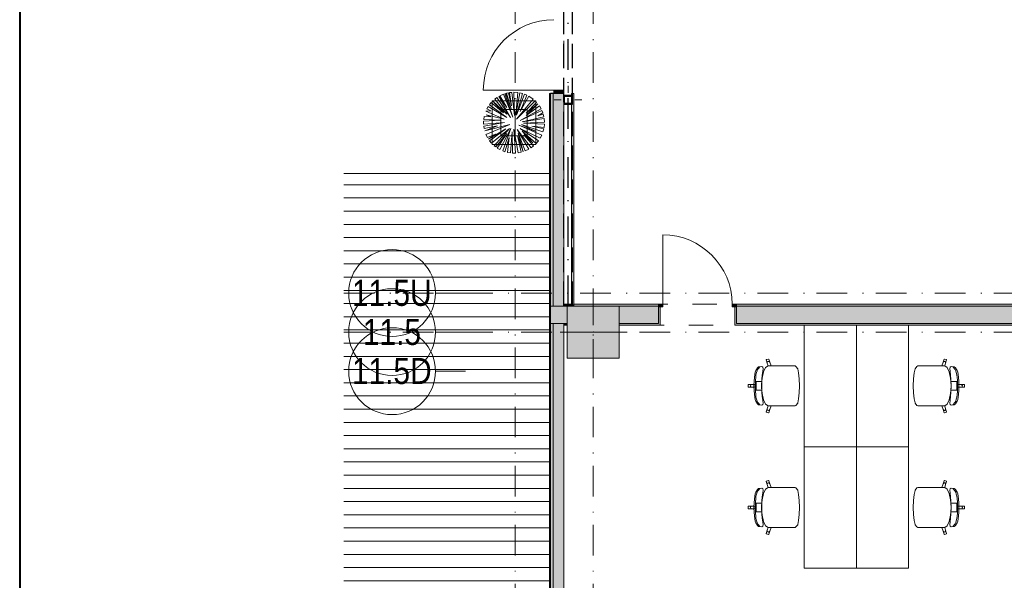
# Model space of a CAD drawing. Header units: millimetres. Extents: x 0 to 1184, y 0 to 836.
# Tile 9 of 241: x 20 to 133, y 421 to 486. Entities that reach past the tile are written whole.
import ezdxf
from ezdxf.xclip import XClip

# ---------------------------------------------------------------- set-up
doc = ezdxf.new("R2010")
doc.units = ezdxf.units.MM
doc.header["$MEASUREMENT"] = 0
doc.header["$XCLIPFRAME"] = 0
for name, pattern in [('Невидимая', [3.912222, 2.822222, -1.09]), ('Штриховая', [5.644444, 2.822222, -2.822222]), ('Штрихпунктирная', [6.702778, 3.527778, -1.763889, 0, -1.411111])]:
    doc.linetypes.add(name, pattern=pattern)
for name, color, linetype in [('1._1-й этаж (9)_1_Элемент Модели - Оси', 7, 'Continuous'), ('Интерьер - Мебель', 7, 'Continuous'), ('Конструктив - ГКЛ', 7, 'Continuous'), ('Конструктив - Колонны', 7, 'Continuous'), ('Конструктив - Стена сущ для Кладочного плана', 7, 'Continuous'), ('Конструктив - Стены Блок 200 нов', 7, 'Continuous'), ('Конструктив - Стены наружние фасад', 7, 'Continuous'), ('УЛИЦА_Стойки стропильные', 7, 'Continuous'), ('Элемент Модели - Зона', 7, 'Continuous'), ('Элемент Модели - Оси', 7, 'Continuous')]:
    doc.layers.add(name, color=color, linetype=linetype)
doc.styles.add('СГЕНЕРИР_СТИЛЬ_1', font='txt')

# ---------------------------------------------------------------- blocks, each defined once
blk = doc.blocks.new('Чертеж_2_1', base_point=(205.47, 89.56))
at = {"layer": '1._1-й этаж (9)_1_Элемент Модели - Оси', "color": 7, "linetype": 'Штрихпунктирная', "lineweight": 15}
for p, q in [((71.32, 454.06), (67.87, 454.06)), ((71.32, 449.56), (67.87, 449.56)), ((71.32, 445.06), (67.87, 445.06))]:
    blk.add_line(p, q, dxfattribs=at)
at = {"layer": '1._1-й этаж (9)_1_Элемент Модели - Оси', "color": 7, "linetype": 'Continuous', "lineweight": 15}
for centre in [(62.87, 454.06), (62.87, 449.56), (62.87, 445.06)]:
    blk.add_circle(centre, 5, dxfattribs=at)
at = {"layer": '1._1-й этаж (9)_1_Элемент Модели - Оси', "color": 7, "linetype": 'Continuous', "lineweight": 15, "char_height": 3, "attachment_point": 4, "style": 'СГЕНЕРИР_СТИЛЬ_1'}
for s, insert in [('\\A1;{\\pql;\\pt0;\\fArial Narrow|b0|i0|c204|p34;11.5U}', (58.25, 454.06)), ('\\A1;{\\pql;\\pt0;\\fArial Narrow|b0|i0|c204|p34;11.5}', (59.51, 449.56)), ('\\A1;{\\pql;\\pt0;\\fArial Narrow|b0|i0|c204|p34;11.5D}', (58.25, 445.06))]:
    blk.add_mtext(s, dxfattribs=dict(at, insert=insert))
blk = doc.blocks.new('Чертеж_4_4', base_point=(-278.48, 89.56))
at = {"layer": 'Конструктив - ГКЛ', "linetype": 'Continuous', "lineweight": 0, "true_color": 0x000000}
for points in [[(83.79, 477.04), (83.54, 477.04), (83.54, 476.81), (83.62, 476.81), (83.62, 475.81), (83.54, 475.81), (83.54, 452.76), (83.79, 452.76)], [(83.54, 452.56), (83.79, 452.56), (83.79, 452.76), (83.54, 452.76)]]:
    blk.add_hatch(color=18, dxfattribs=at).paths.add_polyline_path(points)
at = {"layer": 'Конструктив - Колонны', "linetype": 'Continuous', "lineweight": 0, "true_color": 0x000000}
blk.add_hatch(color=18, dxfattribs=at).paths.add_polyline_path([(83.02, 446.56), (89.02, 446.56), (89.02, 452.56), (83.02, 452.56)])
at = {"layer": 'Конструктив - Стены Блок 200 нов', "linetype": 'Continuous', "lineweight": 0, "true_color": 0x000000}
for points in [[(81.42, 450.56), (81.42, 452.56), (81.12, 452.56), (81.12, 450.56)], [(82.62, 450.56), (82.62, 452.56), (81.42, 452.56), (81.42, 450.56)], [(83.54, 452.76), (82.62, 452.76), (82.62, 452.56), (83.54, 452.56)], [(82.62, 452.56), (82.62, 450.56), (83.02, 450.56), (83.02, 452.56)], [(93.52, 452.76), (83.79, 452.76), (83.79, 452.56), (93.52, 452.56)], [(89.02, 450.56), (93.52, 450.56), (93.52, 452.46), (93.52, 452.56), (89.02, 452.56)], [(93.52, 452.76), (93.52, 452.46), (94.02, 452.46), (94.02, 452.76)], [(93.72, 450.36), (93.72, 452.46), (93.52, 452.46), (93.52, 450.56), (93.52, 450.36)], [(102.52, 452.46), (102.52, 452.76), (102.02, 452.76), (102.02, 452.46)], [(102.52, 450.36), (102.52, 450.56), (102.52, 452.46), (102.32, 452.46), (102.32, 450.36)], [(102.52, 452.56), (140.32, 452.56), (140.32, 452.76), (102.52, 452.76)], [(102.52, 452.56), (102.52, 452.46), (102.52, 450.56), (140.52, 450.56), (140.52, 452.56)], [(82.62, 450.56), (82.62, 450.36), (83.02, 450.36), (83.02, 450.56)], [(89.02, 450.36), (93.52, 450.36), (93.52, 450.56), (89.02, 450.56)], [(168.52, 450.56), (102.52, 450.56), (102.52, 450.36), (168.52, 450.36)]]:
    blk.add_hatch(color=18, dxfattribs=at).paths.add_polyline_path(points)
at = {"layer": 'Конструктив - Стены наружние фасад', "linetype": 'Continuous', "lineweight": 0, "true_color": 0x000000}
for points in [[(81.47, 477.04), (82.62, 477.04), (82.62, 477.44), (81.47, 477.44)], [(80.97, 348.06), (81.12, 348.06), (81.12, 477.04), (80.97, 477.04)], [(81.42, 477.04), (81.12, 477.04), (81.12, 452.56), (81.42, 452.56)], [(81.42, 452.56), (82.62, 452.56), (82.62, 477.04), (81.42, 477.04)], [(81.12, 450.56), (81.12, 348.06), (81.42, 348.06), (81.42, 450.56)], [(81.42, 450.56), (81.42, 348.06), (82.62, 348.06), (82.62, 450.56)]]:
    blk.add_hatch(color=18, dxfattribs=at).paths.add_polyline_path(points)
at = {"layer": 'УЛИЦА_Стойки стропильные', "linetype": 'Continuous', "lineweight": 0, "true_color": 0x000000}
h = blk.add_hatch(color=18, dxfattribs=at)
h.paths.add_polyline_path([(83.62, 475.81), (83.62, 476.81), (82.62, 476.81), (82.62, 475.81)])
h.paths.add_polyline_path([(83.54, 475.89), (82.7, 475.89), (82.7, 476.73), (83.54, 476.73)], flags=0)
at = {"layer": 'Элемент Модели - Зона', "linetype": 'Continuous', "lineweight": 15, "true_color": 0xb1b1b1}
h = blk.add_hatch(dxfattribs=at)
h.set_pattern_fill('Настил_01_0004', color=253, style=0, pattern_type=2)
h.set_pattern_definition([(0, (-278.4786, 89.564), (0, 1.52), [])])
h.paths.add_polyline_path([(57.32, 377.81), (80.97, 377.81), (80.97, 467.81), (57.32, 467.81)])
at = {"layer": 'Интерьер - Мебель', "color": 7, "linetype": 'Continuous', "lineweight": 15}
for p, q in [((74.4, 476.18), (74.4, 471.18)), ((79.4, 476.18), (74.4, 476.18)), ((79.4, 471.18), (79.4, 476.18)), ((75.4, 475.18), (75.4, 472.18)), ((78.4, 475.18), (75.4, 475.18)), ((78.4, 472.18), (78.4, 475.18)), ((75.4, 472.18), (78.4, 472.18)), ((74.4, 471.18), (79.4, 471.18)), ((105.06, 445.55), (104.93, 445.44)), ((105.05, 445.36), (105.12, 445.45)), ((105.42, 445.58), (105.06, 445.55)), ((105.12, 445.45), (105.17, 445.51)), ((105.17, 445.51), (105.19, 445.55)), ((105.54, 445.51), (105.42, 445.58)), ((105.57, 445.34), (105.54, 445.51)), ((105.87, 445.48), (105.64, 444.99)), ((106.15, 445.66), (105.87, 445.48)), ((105.96, 446.39), (105.94, 446.35)), ((105.94, 446.35), (106.05, 446)), ((106.19, 446.46), (105.96, 446.39)), ((106.06, 446.11), (106.05, 446.06)), ((106.05, 446.06), (106.05, 446)), ((106.05, 446), (106.15, 445.66)), ((106.1, 446.16), (106.06, 446.11)), ((106.15, 446.19), (106.1, 446.16)), ((106.21, 446.19), (106.15, 446.19)), ((106.15, 445.66), (106.15, 445.66)), ((106.15, 445.66), (106.5, 445.66)), ((106.23, 446.44), (106.19, 446.46)), ((106.27, 446.18), (106.21, 446.19)), ((106.34, 446.09), (106.23, 446.44)), ((106.31, 446.14), (106.27, 446.18)), ((106.34, 446.09), (106.31, 446.14)), ((106.5, 445.66), (106.34, 446.09)), ((108.59, 445.66), (106.5, 445.66)), ((108.95, 445.66), (108.59, 445.66)), ((109.26, 445.66), (108.95, 445.66)), ((109.34, 445.61), (109.26, 445.66)), ((109.56, 445.34), (109.34, 445.61)), ((123.08, 445.34), (123.29, 445.61)), ((123.29, 445.61), (123.38, 445.66)), ((123.38, 445.66), (123.69, 445.66)), ((123.69, 445.66), (124.05, 445.66)), ((124.05, 445.66), (126.14, 445.66)), ((126.14, 445.66), (126.3, 446.09)), ((126.49, 445.66), (126.14, 445.66)), ((126.3, 446.09), (126.41, 446.44)), ((126.3, 446.09), (126.33, 446.14)), ((126.33, 446.14), (126.37, 446.18)), ((126.37, 446.18), (126.43, 446.19)), ((126.41, 446.44), (126.45, 446.46)), ((126.43, 446.19), (126.49, 446.19)), ((126.45, 446.46), (126.68, 446.39)), ((126.48, 445.66), (126.49, 445.66)), ((126.49, 446.19), (126.54, 446.16)), ((126.58, 446), (126.49, 445.66)), ((126.49, 445.66), (126.76, 445.48)), ((126.54, 446.16), (126.57, 446.11)), ((126.57, 446.11), (126.59, 446.06)), ((126.7, 446.35), (126.58, 446)), ((126.59, 446.06), (126.58, 446)), ((126.68, 446.39), (126.7, 446.35)), ((126.76, 445.48), (127, 444.99)), ((127.07, 445.34), (127.1, 445.51)), ((127.1, 445.51), (127.22, 445.58)), ((127.22, 445.58), (127.58, 445.55)), ((127.47, 445.51), (127.44, 445.55)), ((127.52, 445.45), (127.47, 445.51)), ((127.58, 445.36), (127.52, 445.45)), ((127.58, 445.55), (127.71, 445.44)), ((104.61, 444.67), (104.54, 443.94)), ((104.66, 444.93), (104.61, 444.67)), ((104.73, 445.13), (104.66, 444.93)), ((104.7, 444.02), (104.73, 444.35)), ((104.93, 445.44), (104.73, 445.13)), ((104.73, 444.35), (104.76, 444.65)), ((104.76, 444.65), (104.81, 444.91)), ((104.81, 444.91), (104.88, 445.11)), ((104.88, 445.11), (104.95, 445.24)), ((104.95, 445.24), (105.05, 445.36)), ((105.44, 444.09), (105.48, 444.6)), ((105.48, 444.6), (105.54, 445.05)), ((105.64, 444.99), (105.48, 444.24)), ((105.54, 445.05), (105.57, 445.34)), ((109.56, 445.32), (109.56, 445.34)), ((109.67, 444.86), (109.56, 445.32)), ((109.74, 444.18), (109.67, 444.86)), ((122.89, 444.18), (122.97, 444.86)), ((122.97, 444.86), (123.07, 445.32)), ((123.07, 445.32), (123.08, 445.34)), ((127, 444.99), (127.16, 444.24)), ((127.1, 445.05), (127.07, 445.34)), ((127.15, 444.6), (127.1, 445.05)), ((127.2, 444.09), (127.15, 444.6)), ((127.68, 445.24), (127.58, 445.36)), ((127.76, 445.11), (127.68, 445.24)), ((127.71, 445.44), (127.91, 445.13)), ((127.82, 444.91), (127.76, 445.11)), ((127.87, 444.65), (127.82, 444.91)), ((127.91, 444.35), (127.87, 444.65)), ((127.91, 445.13), (127.98, 444.93)), ((127.94, 444.02), (127.91, 444.35)), ((127.98, 444.93), (128.03, 444.67)), ((128.03, 444.67), (128.1, 443.94)), ((103.9, 443.52), (103.87, 443.48)), ((103.87, 443.48), (103.87, 443.36)), ((103.87, 443.24), (103.87, 443.36)), ((103.9, 443.21), (103.87, 443.24)), ((104.27, 443.52), (103.9, 443.52)), ((104.27, 443.21), (103.9, 443.21)), ((104.13, 443.42), (104.12, 443.36)), ((104.13, 443.31), (104.12, 443.36)), ((104.16, 443.47), (104.13, 443.42)), ((104.16, 443.26), (104.13, 443.31)), ((104.21, 443.5), (104.16, 443.47)), ((104.21, 443.22), (104.16, 443.26)), ((104.27, 443.52), (104.21, 443.5)), ((104.27, 443.21), (104.21, 443.22)), ((104.77, 443.53), (104.27, 443.52)), ((104.77, 443.2), (104.27, 443.21)), ((104.54, 443.94), (104.52, 443.36)), ((104.54, 442.79), (104.52, 443.36)), ((104.68, 443.36), (104.69, 443.69)), ((104.68, 443.36), (104.69, 443.04)), ((104.69, 443.69), (104.7, 444.02)), ((105.07, 443.87), (104.77, 443.87)), ((104.77, 443.87), (104.77, 443.53)), ((104.77, 443.53), (104.77, 443.36)), ((104.77, 443.2), (104.77, 443.36)), ((104.77, 442.86), (104.77, 443.2)), ((105.45, 443.87), (105.07, 443.87)), ((105.41, 443.36), (105.44, 444.09)), ((105.41, 443.36), (105.44, 442.64)), ((105.45, 443.87), (105.42, 443.36)), ((105.45, 442.86), (105.42, 443.36)), ((105.48, 444.24), (105.45, 443.87)), ((109.74, 444.16), (109.74, 444.18)), ((109.77, 443.36), (109.74, 444.16)), ((109.77, 443.36), (109.74, 442.56)), ((122.87, 443.36), (122.89, 444.16)), ((122.87, 443.36), (122.89, 442.56)), ((122.89, 444.16), (122.89, 444.18)), ((127.16, 444.24), (127.19, 443.87)), ((127.19, 443.87), (127.22, 443.36)), ((127.19, 443.87), (127.57, 443.87)), ((127.19, 442.86), (127.22, 443.36)), ((127.22, 443.36), (127.2, 444.09)), ((127.22, 443.36), (127.2, 442.64)), ((127.57, 443.87), (127.87, 443.87)), ((127.87, 443.87), (127.87, 443.53)), ((127.87, 443.53), (127.87, 443.36)), ((127.87, 443.53), (128.37, 443.52)), ((127.87, 443.2), (127.87, 443.36)), ((127.87, 443.2), (128.37, 443.21)), ((127.87, 442.86), (127.87, 443.2)), ((127.95, 443.69), (127.94, 444.02)), ((127.96, 443.36), (127.95, 443.69)), ((127.96, 443.36), (127.95, 443.04)), ((128.1, 443.94), (128.12, 443.36)), ((128.1, 442.79), (128.12, 443.36)), ((128.37, 443.52), (128.43, 443.5)), ((128.37, 443.52), (128.74, 443.52)), ((128.37, 443.21), (128.43, 443.22)), ((128.37, 443.21), (128.74, 443.21)), ((128.43, 443.5), (128.48, 443.47)), ((128.43, 443.22), (128.48, 443.26)), ((128.48, 443.47), (128.51, 443.42)), ((128.48, 443.26), (128.51, 443.31)), ((128.51, 443.42), (128.52, 443.36)), ((128.51, 443.31), (128.52, 443.36)), ((128.74, 443.52), (128.77, 443.48)), ((128.74, 443.21), (128.77, 443.24)), ((128.77, 443.48), (128.77, 443.36)), ((128.77, 443.24), (128.77, 443.36)), ((104.61, 442.06), (104.54, 442.79)), ((104.66, 441.8), (104.61, 442.06)), ((104.69, 443.04), (104.7, 442.7)), ((104.7, 442.7), (104.73, 442.38)), ((104.73, 442.38), (104.76, 442.08)), ((104.76, 442.08), (104.81, 441.82)), ((105.07, 442.86), (104.77, 442.86)), ((105.45, 442.86), (105.07, 442.86)), ((105.44, 442.64), (105.48, 442.13)), ((105.48, 442.49), (105.45, 442.86)), ((105.64, 441.74), (105.48, 442.49)), ((105.48, 442.13), (105.54, 441.68)), ((109.74, 442.55), (109.67, 441.87)), ((109.74, 442.56), (109.74, 442.55)), ((122.89, 442.56), (122.89, 442.55)), ((122.89, 442.55), (122.97, 441.87)), ((127, 441.74), (127.16, 442.49)), ((127.15, 442.13), (127.1, 441.68)), ((127.2, 442.64), (127.15, 442.13)), ((127.16, 442.49), (127.19, 442.86)), ((127.19, 442.86), (127.57, 442.86)), ((127.57, 442.86), (127.87, 442.86)), ((127.87, 442.08), (127.82, 441.82)), ((127.91, 442.38), (127.87, 442.08)), ((127.94, 442.7), (127.91, 442.38)), ((127.95, 443.04), (127.94, 442.7)), ((127.98, 441.8), (128.03, 442.06)), ((128.03, 442.06), (128.1, 442.79)), ((104.73, 441.6), (104.66, 441.8)), ((104.93, 441.29), (104.73, 441.6)), ((104.81, 441.82), (104.88, 441.62)), ((104.88, 441.62), (104.95, 441.48)), ((105.06, 441.18), (104.93, 441.29)), ((104.95, 441.48), (105.05, 441.37)), ((105.05, 441.37), (105.12, 441.28)), ((105.42, 441.15), (105.06, 441.18)), ((105.12, 441.28), (105.17, 441.21)), ((105.17, 441.21), (105.19, 441.18)), ((105.54, 441.22), (105.42, 441.15)), ((105.54, 441.68), (105.57, 441.39)), ((105.57, 441.39), (105.54, 441.22)), ((105.87, 441.25), (105.64, 441.74)), ((106.15, 441.07), (105.87, 441.25)), ((106.05, 440.73), (106.15, 441.07)), ((106.15, 441.07), (106.15, 441.07)), ((106.15, 441.07), (106.5, 441.07)), ((106.5, 441.07), (106.34, 440.64)), ((108.59, 441.07), (106.5, 441.07)), ((108.95, 441.07), (108.59, 441.07)), ((109.26, 441.07), (108.95, 441.07)), ((109.34, 441.12), (109.26, 441.07)), ((109.56, 441.38), (109.34, 441.12)), ((109.67, 441.87), (109.56, 441.41)), ((109.56, 441.41), (109.56, 441.38)), ((122.97, 441.87), (123.07, 441.41)), ((123.07, 441.41), (123.08, 441.38)), ((123.08, 441.38), (123.29, 441.12)), ((123.29, 441.12), (123.38, 441.07)), ((123.38, 441.07), (123.69, 441.07)), ((123.69, 441.07), (124.05, 441.07)), ((124.05, 441.07), (126.14, 441.07)), ((126.49, 441.07), (126.14, 441.07)), ((126.14, 441.07), (126.3, 440.64)), ((126.48, 441.07), (126.49, 441.07)), ((126.49, 441.07), (126.76, 441.25)), ((126.58, 440.73), (126.49, 441.07)), ((126.76, 441.25), (127, 441.74)), ((127.1, 441.68), (127.07, 441.39)), ((127.07, 441.39), (127.1, 441.22)), ((127.1, 441.22), (127.22, 441.15)), ((127.22, 441.15), (127.58, 441.18)), ((127.47, 441.21), (127.44, 441.18)), ((127.52, 441.28), (127.47, 441.21)), ((127.58, 441.37), (127.52, 441.28)), ((127.68, 441.48), (127.58, 441.37)), ((127.58, 441.18), (127.71, 441.29)), ((127.76, 441.62), (127.68, 441.48)), ((127.71, 441.29), (127.91, 441.6)), ((127.82, 441.82), (127.76, 441.62)), ((127.91, 441.6), (127.98, 441.8)), ((105.94, 440.38), (106.05, 440.73)), ((105.96, 440.34), (105.94, 440.38)), ((106.19, 440.26), (105.96, 440.34)), ((106.05, 440.67), (106.05, 440.73)), ((106.06, 440.62), (106.05, 440.67)), ((106.1, 440.57), (106.06, 440.62)), ((106.15, 440.54), (106.1, 440.57)), ((106.21, 440.53), (106.15, 440.54)), ((106.23, 440.28), (106.19, 440.26)), ((106.27, 440.55), (106.21, 440.53)), ((106.34, 440.64), (106.23, 440.28)), ((106.31, 440.59), (106.27, 440.55)), ((106.34, 440.64), (106.31, 440.59)), ((126.3, 440.64), (126.33, 440.59)), ((126.3, 440.64), (126.41, 440.28)), ((126.33, 440.59), (126.37, 440.55)), ((126.37, 440.55), (126.43, 440.53)), ((126.41, 440.28), (126.45, 440.26)), ((126.43, 440.53), (126.49, 440.54)), ((126.45, 440.26), (126.68, 440.34)), ((126.49, 440.54), (126.54, 440.57)), ((126.54, 440.57), (126.57, 440.62)), ((126.57, 440.62), (126.59, 440.67)), ((126.59, 440.67), (126.58, 440.73)), ((126.7, 440.38), (126.58, 440.73)), ((126.68, 440.34), (126.7, 440.38)), ((105.96, 432.39), (105.94, 432.35)), ((105.94, 432.35), (106.05, 432)), ((106.19, 432.46), (105.96, 432.39)), ((106.06, 432.11), (106.05, 432.06)), ((106.05, 432.06), (106.05, 432)), ((106.05, 432), (106.15, 431.66)), ((106.1, 432.16), (106.06, 432.11)), ((106.15, 432.19), (106.1, 432.16)), ((106.21, 432.19), (106.15, 432.19)), ((106.23, 432.44), (106.19, 432.46)), ((106.27, 432.18), (106.21, 432.19)), ((106.34, 432.09), (106.23, 432.44)), ((106.31, 432.14), (106.27, 432.18)), ((106.34, 432.09), (106.31, 432.14)), ((106.5, 431.66), (106.34, 432.09)), ((126.14, 431.66), (126.3, 432.09)), ((126.3, 432.09), (126.41, 432.44)), ((126.3, 432.09), (126.33, 432.14)), ((126.33, 432.14), (126.37, 432.18)), ((126.37, 432.18), (126.43, 432.19)), ((126.41, 432.44), (126.45, 432.46)), ((126.43, 432.19), (126.49, 432.19)), ((126.45, 432.46), (126.68, 432.39)), ((126.49, 432.19), (126.54, 432.16)), ((126.58, 432), (126.49, 431.66)), ((126.54, 432.16), (126.57, 432.11)), ((126.57, 432.11), (126.59, 432.06)), ((126.7, 432.35), (126.58, 432)), ((126.59, 432.06), (126.58, 432)), ((126.68, 432.39), (126.7, 432.35)), ((104.66, 430.93), (104.61, 430.67)), ((104.73, 431.13), (104.66, 430.93)), ((104.93, 431.44), (104.73, 431.13)), ((104.76, 430.65), (104.81, 430.91)), ((104.81, 430.91), (104.88, 431.11)), ((104.88, 431.11), (104.95, 431.24)), ((105.06, 431.55), (104.93, 431.44)), ((104.95, 431.24), (105.05, 431.36)), ((105.05, 431.36), (105.12, 431.45)), ((105.42, 431.58), (105.06, 431.55)), ((105.12, 431.45), (105.17, 431.51)), ((105.17, 431.51), (105.19, 431.55)), ((105.54, 431.51), (105.42, 431.58)), ((105.48, 430.6), (105.54, 431.05)), ((105.64, 430.99), (105.48, 430.24)), ((105.57, 431.34), (105.54, 431.51)), ((105.54, 431.05), (105.57, 431.34)), ((105.87, 431.48), (105.64, 430.99)), ((106.15, 431.66), (105.87, 431.48)), ((106.15, 431.66), (106.15, 431.66)), ((106.15, 431.66), (106.5, 431.66)), ((108.59, 431.66), (106.5, 431.66)), ((108.95, 431.66), (108.59, 431.66)), ((109.26, 431.66), (108.95, 431.66)), ((109.34, 431.61), (109.26, 431.66)), ((109.56, 431.34), (109.34, 431.61)), ((109.56, 431.32), (109.56, 431.34)), ((109.67, 430.86), (109.56, 431.32)), ((109.74, 430.18), (109.67, 430.86)), ((122.89, 430.18), (122.97, 430.86)), ((122.97, 430.86), (123.07, 431.32)), ((123.07, 431.32), (123.08, 431.34)), ((123.08, 431.34), (123.29, 431.61)), ((123.29, 431.61), (123.38, 431.66)), ((123.38, 431.66), (123.69, 431.66)), ((123.69, 431.66), (124.05, 431.66)), ((124.05, 431.66), (126.14, 431.66)), ((126.49, 431.66), (126.14, 431.66)), ((126.48, 431.66), (126.49, 431.66)), ((126.49, 431.66), (126.76, 431.48)), ((126.76, 431.48), (127, 430.99)), ((127, 430.99), (127.16, 430.24)), ((127.07, 431.34), (127.1, 431.51)), ((127.1, 431.05), (127.07, 431.34)), ((127.1, 431.51), (127.22, 431.58)), ((127.15, 430.6), (127.1, 431.05)), ((127.22, 431.58), (127.58, 431.55)), ((127.47, 431.51), (127.44, 431.55)), ((127.52, 431.45), (127.47, 431.51)), ((127.58, 431.36), (127.52, 431.45)), ((127.58, 431.55), (127.71, 431.44)), ((127.68, 431.24), (127.58, 431.36)), ((127.76, 431.11), (127.68, 431.24)), ((127.71, 431.44), (127.91, 431.13)), ((127.82, 430.91), (127.76, 431.11)), ((127.87, 430.65), (127.82, 430.91)), ((127.91, 431.13), (127.98, 430.93)), ((127.98, 430.93), (128.03, 430.67)), ((104.54, 429.94), (104.52, 429.36)), ((104.61, 430.67), (104.54, 429.94)), ((104.68, 429.36), (104.69, 429.69)), ((104.69, 429.69), (104.7, 430.02)), ((104.7, 430.02), (104.73, 430.35)), ((104.73, 430.35), (104.76, 430.65)), ((105.07, 429.87), (104.77, 429.87)), ((104.77, 429.87), (104.77, 429.53)), ((105.45, 429.87), (105.07, 429.87)), ((105.41, 429.36), (105.44, 430.09)), ((105.45, 429.87), (105.42, 429.36)), ((105.44, 430.09), (105.48, 430.6)), ((105.48, 430.24), (105.45, 429.87)), ((109.74, 430.16), (109.74, 430.18)), ((109.77, 429.36), (109.74, 430.16)), ((122.87, 429.36), (122.89, 430.16)), ((122.89, 430.16), (122.89, 430.18)), ((127.2, 430.09), (127.15, 430.6)), ((127.16, 430.24), (127.19, 429.87)), ((127.19, 429.87), (127.22, 429.36)), ((127.19, 429.87), (127.57, 429.87)), ((127.22, 429.36), (127.2, 430.09)), ((127.57, 429.87), (127.87, 429.87)), ((127.91, 430.35), (127.87, 430.65)), ((127.87, 429.87), (127.87, 429.53)), ((127.94, 430.02), (127.91, 430.35)), ((127.95, 429.69), (127.94, 430.02)), ((127.96, 429.36), (127.95, 429.69)), ((128.03, 430.67), (128.1, 429.94)), ((128.1, 429.94), (128.12, 429.36)), ((103.9, 429.52), (103.87, 429.48)), ((103.87, 429.48), (103.87, 429.36)), ((103.87, 429.24), (103.87, 429.36)), ((103.9, 429.21), (103.87, 429.24)), ((104.27, 429.52), (103.9, 429.52)), ((104.27, 429.21), (103.9, 429.21)), ((104.13, 429.42), (104.12, 429.36)), ((104.13, 429.31), (104.12, 429.36)), ((104.16, 429.47), (104.13, 429.42)), ((104.16, 429.26), (104.13, 429.31)), ((104.21, 429.5), (104.16, 429.47)), ((104.21, 429.22), (104.16, 429.26)), ((104.27, 429.52), (104.21, 429.5)), ((104.27, 429.21), (104.21, 429.22)), ((104.77, 429.53), (104.27, 429.52)), ((104.77, 429.2), (104.27, 429.21)), ((104.54, 428.79), (104.52, 429.36)), ((104.61, 428.06), (104.54, 428.79)), ((104.68, 429.36), (104.69, 429.04)), ((104.69, 429.04), (104.7, 428.7)), ((104.7, 428.7), (104.73, 428.38)), ((104.77, 429.53), (104.77, 429.36)), ((104.77, 429.2), (104.77, 429.36)), ((104.77, 428.86), (104.77, 429.2)), ((105.07, 428.86), (104.77, 428.86)), ((105.45, 428.86), (105.07, 428.86)), ((105.41, 429.36), (105.44, 428.64)), ((105.45, 428.86), (105.42, 429.36)), ((105.44, 428.64), (105.48, 428.13)), ((105.48, 428.49), (105.45, 428.86)), ((105.64, 427.74), (105.48, 428.49)), ((109.74, 428.55), (109.67, 427.87)), ((109.77, 429.36), (109.74, 428.56)), ((109.74, 428.56), (109.74, 428.55)), ((122.87, 429.36), (122.89, 428.56)), ((122.89, 428.56), (122.89, 428.55)), ((122.89, 428.55), (122.97, 427.87)), ((127, 427.74), (127.16, 428.49)), ((127.2, 428.64), (127.15, 428.13)), ((127.16, 428.49), (127.19, 428.86)), ((127.19, 428.86), (127.22, 429.36)), ((127.19, 428.86), (127.57, 428.86)), ((127.22, 429.36), (127.2, 428.64)), ((127.57, 428.86), (127.87, 428.86)), ((127.87, 429.53), (127.87, 429.36)), ((127.87, 429.53), (128.37, 429.52)), ((127.87, 429.2), (127.87, 429.36)), ((127.87, 429.2), (128.37, 429.21)), ((127.87, 428.86), (127.87, 429.2)), ((127.94, 428.7), (127.91, 428.38)), ((127.95, 429.04), (127.94, 428.7)), ((127.96, 429.36), (127.95, 429.04)), ((128.03, 428.06), (128.1, 428.79)), ((128.1, 428.79), (128.12, 429.36)), ((128.37, 429.52), (128.43, 429.5)), ((128.37, 429.52), (128.74, 429.52)), ((128.37, 429.21), (128.43, 429.22)), ((128.37, 429.21), (128.74, 429.21)), ((128.43, 429.5), (128.48, 429.47)), ((128.43, 429.22), (128.48, 429.26)), ((128.48, 429.47), (128.51, 429.42)), ((128.48, 429.26), (128.51, 429.31)), ((128.51, 429.42), (128.52, 429.36)), ((128.51, 429.31), (128.52, 429.36)), ((128.74, 429.52), (128.77, 429.48)), ((128.74, 429.21), (128.77, 429.24)), ((128.77, 429.48), (128.77, 429.36)), ((128.77, 429.24), (128.77, 429.36)), ((104.66, 427.8), (104.61, 428.06)), ((104.73, 427.6), (104.66, 427.8)), ((104.73, 428.38), (104.76, 428.08)), ((104.93, 427.29), (104.73, 427.6)), ((104.76, 428.08), (104.81, 427.82)), ((104.81, 427.82), (104.88, 427.62)), ((104.88, 427.62), (104.95, 427.48)), ((104.95, 427.48), (105.05, 427.37)), ((105.05, 427.37), (105.12, 427.28)), ((105.48, 428.13), (105.54, 427.68)), ((105.54, 427.68), (105.57, 427.39)), ((105.57, 427.39), (105.54, 427.22)), ((105.87, 427.25), (105.64, 427.74)), ((109.56, 427.38), (109.34, 427.12)), ((109.67, 427.87), (109.56, 427.41)), ((109.56, 427.41), (109.56, 427.38)), ((122.97, 427.87), (123.07, 427.41)), ((123.07, 427.41), (123.08, 427.38)), ((123.08, 427.38), (123.29, 427.12)), ((126.76, 427.25), (127, 427.74)), ((127.1, 427.68), (127.07, 427.39)), ((127.07, 427.39), (127.1, 427.22)), ((127.15, 428.13), (127.1, 427.68)), ((127.58, 427.37), (127.52, 427.28)), ((127.68, 427.48), (127.58, 427.37)), ((127.76, 427.62), (127.68, 427.48)), ((127.71, 427.29), (127.91, 427.6)), ((127.82, 427.82), (127.76, 427.62)), ((127.87, 428.08), (127.82, 427.82)), ((127.91, 428.38), (127.87, 428.08)), ((127.91, 427.6), (127.98, 427.8)), ((127.98, 427.8), (128.03, 428.06)), ((105.06, 427.18), (104.93, 427.29)), ((105.42, 427.15), (105.06, 427.18)), ((105.12, 427.28), (105.17, 427.21)), ((105.17, 427.21), (105.19, 427.18)), ((105.54, 427.22), (105.42, 427.15)), ((106.15, 427.07), (105.87, 427.25)), ((105.94, 426.38), (106.05, 426.73)), ((105.96, 426.34), (105.94, 426.38)), ((106.19, 426.26), (105.96, 426.34)), ((106.05, 426.73), (106.15, 427.07)), ((106.05, 426.67), (106.05, 426.73)), ((106.06, 426.62), (106.05, 426.67)), ((106.1, 426.57), (106.06, 426.62)), ((106.15, 426.54), (106.1, 426.57)), ((106.15, 427.07), (106.15, 427.07)), ((106.15, 427.07), (106.5, 427.07)), ((106.21, 426.53), (106.15, 426.54)), ((106.23, 426.28), (106.19, 426.26)), ((106.27, 426.55), (106.21, 426.53)), ((106.34, 426.64), (106.23, 426.28)), ((106.31, 426.59), (106.27, 426.55)), ((106.34, 426.64), (106.31, 426.59)), ((106.5, 427.07), (106.34, 426.64)), ((108.59, 427.07), (106.5, 427.07)), ((108.95, 427.07), (108.59, 427.07)), ((109.26, 427.07), (108.95, 427.07)), ((109.34, 427.12), (109.26, 427.07)), ((123.29, 427.12), (123.38, 427.07)), ((123.38, 427.07), (123.69, 427.07)), ((123.69, 427.07), (124.05, 427.07)), ((124.05, 427.07), (126.14, 427.07)), ((126.49, 427.07), (126.14, 427.07)), ((126.14, 427.07), (126.3, 426.64)), ((126.3, 426.64), (126.33, 426.59)), ((126.3, 426.64), (126.41, 426.28)), ((126.33, 426.59), (126.37, 426.55)), ((126.37, 426.55), (126.43, 426.53)), ((126.41, 426.28), (126.45, 426.26)), ((126.43, 426.53), (126.49, 426.54)), ((126.45, 426.26), (126.68, 426.34)), ((126.48, 427.07), (126.49, 427.07)), ((126.49, 427.07), (126.76, 427.25)), ((126.58, 426.73), (126.49, 427.07)), ((126.49, 426.54), (126.54, 426.57)), ((126.54, 426.57), (126.57, 426.62)), ((126.57, 426.62), (126.59, 426.67)), ((126.59, 426.67), (126.58, 426.73)), ((126.7, 426.38), (126.58, 426.73)), ((126.68, 426.34), (126.7, 426.38)), ((127.1, 427.22), (127.22, 427.15)), ((127.22, 427.15), (127.58, 427.18)), ((127.47, 427.21), (127.44, 427.18)), ((127.52, 427.28), (127.47, 427.21)), ((127.58, 427.18), (127.71, 427.29))]:
    blk.add_line(p, q, dxfattribs=at)
at = {"layer": 'Интерьер - Мебель', "color": 252, "linetype": 'Continuous', "lineweight": 5}
for p, q in [((76.08, 474.64), (74.45, 476.17)), ((74.45, 476.17), (75.7, 474.82)), ((74.93, 476.56), (74.71, 476.4)), ((74.71, 476.4), (76.08, 474.64)), ((76.5, 474.29), (74.93, 476.56)), ((76.08, 475.42), (75.14, 476.7)), ((75.14, 476.7), (76.5, 474.29)), ((75.68, 476.96), (75.27, 476.77)), ((75.27, 476.77), (76.08, 475.42)), ((76.75, 474.31), (75.68, 476.96)), ((75.97, 477.05), (75.84, 477.01)), ((75.84, 477.01), (76.75, 474.31)), ((76.6, 475.14), (75.97, 477.05)), ((76.26, 477.12), (76.05, 477.07)), ((76.05, 477.07), (76.6, 475.14)), ((76.62, 475.63), (76.26, 477.12)), ((76.67, 477.17), (76.39, 477.14)), ((76.39, 477.14), (76.62, 475.63)), ((76.96, 474.49), (76.67, 477.17)), ((77.33, 477.15), (76.9, 477.18)), ((76.9, 477.18), (76.96, 474.49)), ((77.11, 474.6), (77.33, 477.15)), ((77.59, 477.11), (77.11, 474.6)), ((77.19, 474.56), (77.89, 477.03)), ((78.1, 476.96), (77.19, 474.56)), ((77.19, 474.08), (79.11, 476.39)), ((79.33, 476.2), (77.19, 474.08)), ((77.89, 477.03), (77.59, 477.11)), ((77.63, 474.98), (78.39, 476.84)), ((78.62, 476.72), (77.63, 474.98)), ((78.39, 476.84), (78.1, 476.96)), ((79.11, 476.39), (78.62, 476.72)), ((79.5, 476.02), (79.33, 476.2)), ((74.24, 475.03), (73.66, 475)), ((73.66, 475), (75.77, 474.07)), ((73.93, 475.53), (73.78, 475.26)), ((73.78, 475.26), (74.24, 475.03)), ((76.06, 474.28), (73.93, 475.53)), ((74.29, 476), (74.08, 475.74)), ((74.08, 475.74), (76.06, 474.28)), ((75.7, 474.82), (74.29, 476)), ((77.61, 473.92), (80.03, 475.26)), ((80.11, 475.09), (77.61, 473.92)), ((78.3, 474.77), (79.5, 476.02)), ((79.65, 475.84), (78.3, 474.77)), ((78.31, 474.52), (79.65, 475.84)), ((79.82, 475.61), (78.31, 474.52)), ((80.03, 475.26), (79.82, 475.61)), ((80.22, 474.8), (80.11, 475.09)), ((75.31, 473.95), (73.4, 473.84)), ((73.4, 473.84), (73.4, 473.51)), ((73.48, 474.39), (73.42, 474.03)), ((73.42, 474.03), (75.31, 473.95)), ((74.22, 474.34), (73.48, 474.39)), ((75.77, 474.07), (73.71, 474.59)), ((73.71, 474.59), (74.22, 474.34)), ((77.83, 473.77), (80.34, 474.36)), ((80.37, 474.14), (77.83, 473.77)), ((79.65, 474.47), (80.22, 474.8)), ((80.26, 474.66), (79.65, 474.47)), ((80.34, 474.36), (80.26, 474.66)), ((80.4, 473.74), (80.37, 474.14)), ((73.4, 473.51), (75.8, 473.71)), ((75.8, 473.71), (73.42, 473.28)), ((73.42, 473.28), (73.47, 473)), ((73.47, 473), (75, 473.3)), ((73.53, 472.72), (76.44, 473.48)), ((75, 473.3), (73.53, 472.72)), ((76.44, 473.48), (73.67, 472.32)), ((73.95, 471.79), (75.97, 472.97)), ((75.97, 472.97), (74.1, 471.58)), ((74.31, 471.32), (76.39, 472.99)), ((76.39, 472.99), (74.61, 471.03)), ((75.28, 470.57), (76.55, 473.01)), ((76.55, 473.01), (75.61, 470.42)), ((77.07, 470.18), (76.9, 472.92)), ((76.9, 472.92), (77.38, 470.2)), ((78.61, 470.61), (77.25, 472.91)), ((77.25, 472.91), (78.88, 470.78)), ((80.09, 472.23), (77.45, 473.4)), ((77.45, 473.4), (79.44, 472.68)), ((79.72, 471.59), (77.63, 473.02)), ((77.63, 473.02), (79.92, 471.89)), ((79.44, 472.68), (77.76, 473.46)), ((77.76, 473.46), (80.24, 472.62)), ((79.07, 471.37), (77.84, 472.7)), ((77.84, 472.7), (79.45, 471.27)), ((78, 473.61), (80.4, 473.74)), ((80.4, 473.5), (78, 473.61)), ((80.33, 472.97), (78.95, 473.27)), ((78.95, 473.27), (80.36, 473.12)), ((80.24, 472.62), (80.33, 472.97)), ((80.36, 473.12), (80.4, 473.5)), ((73.67, 472.32), (73.85, 471.96)), ((73.85, 471.96), (74.77, 472.37)), ((74.77, 472.37), (73.95, 471.79)), ((74.1, 471.58), (74.31, 471.32)), ((74.8, 470.88), (76.06, 472.42)), ((76.06, 472.42), (74.96, 470.76)), ((75.86, 470.33), (76.36, 471.96)), ((76.36, 471.96), (76.17, 470.25)), ((76.51, 470.19), (76.7, 472.61)), ((76.7, 472.61), (76.72, 470.18)), ((77.73, 470.27), (77.29, 472.22)), ((77.29, 472.22), (77.96, 470.33)), ((77.96, 470.33), (77.38, 472.47)), ((77.38, 472.47), (78.2, 470.42)), ((79.16, 471), (78.04, 472.26)), ((78.04, 472.26), (79.07, 471.37)), ((79.45, 471.27), (79.72, 471.59)), ((79.92, 471.89), (80.09, 472.23)), ((74.61, 471.03), (74.8, 470.88)), ((74.96, 470.76), (75.28, 470.57)), ((75.61, 470.42), (75.86, 470.33)), ((78.2, 470.42), (78.61, 470.61)), ((78.88, 470.78), (79.16, 471)), ((76.17, 470.25), (76.51, 470.19)), ((76.72, 470.18), (77.07, 470.18)), ((77.38, 470.2), (77.73, 470.27))]:
    blk.add_line(p, q, dxfattribs=at)
at = {"layer": 'Интерьер - Мебель', "color": 7, "linetype": 'Continuous', "lineweight": 15, "flags": 128}
for points in [[(116.32, 436.36), (116.32, 450.36), (110.32, 450.36), (110.32, 436.36)], [(116.32, 436.36), (116.32, 450.36), (122.32, 450.36), (122.32, 436.36)], [(116.32, 422.36), (116.32, 436.36), (110.32, 436.36), (110.32, 422.36)], [(116.32, 422.36), (116.32, 436.36), (122.32, 436.36), (122.32, 422.36)]]:
    blk.add_lwpolyline(points, close=True, dxfattribs=at)
at = {"layer": 'Конструктив - ГКЛ', "color": 251, "linetype": 'Continuous', "lineweight": 15, "true_color": 0x575757, "flags": 128}
for points in [[(83.54, 477.04), (83.79, 477.04)], [(83.54, 477.04), (83.54, 476.81)], [(83.79, 452.81), (83.79, 477.04)], [(83.54, 475.81), (83.54, 452.81)]]:
    blk.add_lwpolyline(points, dxfattribs=at)
at = {"layer": 'Конструктив - Колонны', "color": 251, "linetype": 'Continuous', "lineweight": 5, "true_color": 0x575757}
for p, q in [((86.02, 450.36), (86.02, 453.36)), ((85.22, 449.56), (82.22, 449.56)), ((86.82, 449.56), (89.82, 449.56)), ((86.02, 448.76), (86.02, 445.76))]:
    blk.add_line(p, q, dxfattribs=at)
at = {"layer": 'Конструктив - Колонны', "color": 251, "linetype": 'Continuous', "lineweight": 15, "true_color": 0x575757, "flags": 128}
blk.add_lwpolyline([(83.02, 446.56), (89.02, 446.56), (89.02, 452.56), (83.02, 452.56)], close=True, dxfattribs=at)
at = {"layer": 'Конструктив - Колонны', "color": 251, "linetype": 'Continuous', "lineweight": 5, "true_color": 0x575757}
blk.add_point((86.02, 449.56), dxfattribs=at)
at = {"layer": 'Конструктив - Стена сущ для Кладочного плана', "color": 251, "linetype": 'Невидимая', "lineweight": 30, "true_color": 0x575757}
for p, q in [((82.62, 452.56), (82.62, 536.56)), ((83.62, 452.56), (83.62, 536.56)), ((83.62, 452.56), (82.62, 452.56))]:
    blk.add_line(p, q, dxfattribs=at)
at = {"layer": 'Конструктив - Стена сущ для Кладочного плана', "color": 251, "linetype": 'Штрихпунктирная', "lineweight": 30, "true_color": 0x575757}
blk.add_line((83.12, 452.56), (83.12, 536.56), dxfattribs=at)
at = {"layer": 'Конструктив - Стены Блок 200 нов', "color": 251, "linetype": 'Continuous', "lineweight": 5, "true_color": 0x575757}
for p, q in [((94.02, 452.76), (94.02, 460.76)), ((93.52, 452.76), (94.02, 452.76)), ((93.52, 452.46), (93.52, 452.76)), ((94.02, 452.46), (93.52, 452.46)), ((94.02, 452.76), (94.02, 452.46)), ((102.02, 452.46), (102.02, 452.76)), ((102.02, 452.76), (102.52, 452.76)), ((102.52, 452.46), (102.02, 452.46)), ((102.52, 452.76), (102.52, 452.46))]:
    blk.add_line(p, q, dxfattribs=at)
at = {"layer": 'Конструктив - Стены Блок 200 нов', "color": 251, "linetype": 'Continuous', "lineweight": 20, "true_color": 0x575757}
for p, q in [((83.02, 452.56), (82.62, 452.56)), ((93.52, 452.56), (89.02, 452.56)), ((93.52, 452.76), (93.52, 452.56)), ((93.52, 452.76), (93.52, 452.56)), ((93.52, 452.76), (93.52, 452.56)), ((93.52, 452.56), (93.52, 452.46)), ((93.52, 452.56), (93.52, 452.46)), ((93.52, 452.56), (93.52, 452.46)), ((93.52, 452.46), (93.72, 452.46)), ((93.52, 450.56), (93.52, 452.46)), ((93.72, 452.46), (93.72, 450.36)), ((93.72, 452.46), (93.72, 450.36)), ((102.32, 452.46), (102.32, 450.36)), ((102.52, 452.46), (102.32, 452.46)), ((102.32, 452.46), (102.32, 450.36)), ((102.52, 452.76), (102.52, 452.56)), ((102.52, 452.76), (102.52, 452.56)), ((102.52, 452.76), (102.52, 452.56)), ((140.52, 452.56), (102.52, 452.56)), ((102.52, 452.56), (102.52, 452.46)), ((102.52, 452.56), (102.52, 452.46)), ((102.52, 452.56), (102.52, 452.46)), ((102.52, 450.56), (102.52, 452.46)), ((82.62, 450.56), (83.02, 450.56)), ((89.02, 450.56), (93.52, 450.56)), ((93.52, 450.36), (93.72, 450.36)), ((93.52, 450.36), (93.72, 450.36)), ((102.52, 450.36), (102.32, 450.36)), ((102.52, 450.36), (102.32, 450.36)), ((102.52, 450.56), (140.52, 450.56))]:
    blk.add_line(p, q, dxfattribs=at)
at = {"layer": 'Конструктив - Стены Блок 200 нов', "color": 251, "linetype": 'Continuous', "lineweight": 15, "true_color": 0x575757}
for p, q in [((83.54, 452.76), (83.54, 452.56)), ((83.54, 452.76), (83.54, 452.56)), ((83.79, 452.56), (83.79, 452.76)), ((83.79, 452.56), (83.79, 452.76))]:
    blk.add_line(p, q, dxfattribs=at)
at = {"layer": 'Конструктив - Стены Блок 200 нов', "color": 251, "linetype": 'Continuous', "lineweight": 20, "true_color": 0x575757, "flags": 128}
for points in [[(83.54, 452.76), (82.62, 452.76)], [(82.62, 452.76), (82.62, 452.56)], [(93.52, 452.76), (83.79, 452.76)], [(140.32, 452.76), (102.52, 452.76)], [(82.62, 450.56), (82.62, 450.36)], [(82.62, 450.36), (83.02, 450.36)], [(89.02, 450.36), (93.52, 450.36)], [(102.52, 450.36), (168.52, 450.36)]]:
    blk.add_lwpolyline(points, dxfattribs=at)
at = {"layer": 'Конструктив - Стены Блок 200 нов', "color": 251, "linetype": 'Continuous', "lineweight": 5, "true_color": 0x575757}
blk.add_arc((94.02, 452.76), 8, 0, 90, dxfattribs=at)
at = {"layer": 'Конструктив - Стены наружние фасад', "color": 251, "linetype": 'Continuous', "lineweight": 5, "true_color": 0x575757}
for p, q in [((81.47, 477.44), (73.37, 477.44)), ((81.47, 477.04), (81.47, 477.44)), ((81.47, 477.44), (82.62, 477.44)), ((82.62, 477.44), (82.62, 477.04)), ((81.12, 477.04), (80.97, 477.04)), ((81.42, 477.04), (81.12, 477.04)), ((81.47, 477.04), (81.42, 477.04)), ((81.47, 477.04), (81.42, 477.04)), ((82.62, 477.04), (81.47, 477.04)), ((82.62, 477.04), (81.47, 477.04)), ((82.62, 477.04), (81.47, 477.04)), ((82.62, 477.04), (81.47, 477.04))]:
    blk.add_line(p, q, dxfattribs=at)
at = {"layer": 'Конструктив - Стены наружние фасад', "color": 251, "linetype": 'Continuous', "lineweight": 15, "true_color": 0x575757}
blk.add_line((81.12, 477.04), (80.97, 477.04), dxfattribs=at)
at = {"layer": 'Конструктив - Стены наружние фасад', "color": 251, "linetype": 'Continuous', "lineweight": 20, "true_color": 0x575757}
for p, q in [((81.12, 452.56), (81.12, 477.04)), ((81.42, 452.56), (81.42, 477.04)), ((81.42, 452.56), (81.12, 452.56)), ((81.12, 452.56), (81.12, 450.56)), ((81.42, 452.56), (81.12, 452.56)), ((81.12, 452.56), (81.12, 450.56)), ((82.62, 452.56), (81.42, 452.56)), ((82.62, 452.56), (81.42, 452.56)), ((81.12, 450.56), (81.42, 450.56)), ((81.12, 348.06), (81.12, 450.56)), ((81.12, 450.56), (81.42, 450.56)), ((81.42, 450.56), (82.62, 450.56)), ((81.42, 348.06), (81.42, 450.56)), ((81.42, 450.56), (82.62, 450.56))]:
    blk.add_line(p, q, dxfattribs=at)
at = {"layer": 'Конструктив - Стены наружние фасад', "color": 251, "linetype": 'Continuous', "lineweight": 30, "true_color": 0x575757}
blk.add_line((81.42, 477.04), (81.12, 477.04), dxfattribs=at)
at = {"layer": 'Конструктив - Стены наружние фасад', "color": 251, "linetype": 'Continuous', "lineweight": 20, "true_color": 0x575757, "flags": 128}
for points in [[(80.97, 477.04), (80.97, 348.06)], [(82.62, 476.81), (82.62, 477.04)], [(82.62, 452.56), (82.62, 475.81)], [(82.62, 348.06), (82.62, 450.56)]]:
    blk.add_lwpolyline(points, dxfattribs=at)
at = {"layer": 'Конструктив - Стены наружние фасад', "color": 251, "linetype": 'Continuous', "lineweight": 5, "true_color": 0x575757}
blk.add_arc((81.47, 477.44), 8.1, 90, 180, dxfattribs=at)
at = {"layer": 'УЛИЦА_Стойки стропильные', "color": 251, "linetype": 'Continuous', "lineweight": 5, "true_color": 0x575757}
for p, q in [((83.12, 477.11), (83.12, 477.91)), ((82.32, 476.31), (81.52, 476.31)), ((83.92, 476.31), (84.72, 476.31)), ((83.12, 475.51), (83.12, 474.71))]:
    blk.add_line(p, q, dxfattribs=at)
at = {"layer": 'УЛИЦА_Стойки стропильные', "color": 251, "linetype": 'Continuous', "lineweight": 30, "true_color": 0x575757, "flags": 128}
for points in [[(83.62, 475.81), (83.62, 476.81), (82.62, 476.81), (82.62, 475.81)], [(83.54, 475.89), (82.7, 475.89), (82.7, 476.73), (83.54, 476.73)]]:
    blk.add_lwpolyline(points, close=True, dxfattribs=at)
at = {"layer": 'УЛИЦА_Стойки стропильные', "color": 251, "linetype": 'Continuous', "lineweight": 5, "true_color": 0x575757}
blk.add_point((83.12, 476.31), dxfattribs=at)
at = {"layer": 'Элемент Модели - Зона', "color": 7, "linetype": 'Штриховая', "lineweight": 15, "flags": 128}
for points in [[(83.02, 539.14), (82.62, 539.14), (82.62, 452.76), (140.32, 452.76), (140.32, 480.98), (172.95, 513.62), (173.09, 513.47), (173.09, 513.76), (354.52, 513.76), (354.52, 513.56), (495.52, 513.56), (495.52, 513.76), (862.33, 513.76), (894.69, 481.33), (894.72, 477.98), (894.72, 452.61), (895.12, 452.61), (895.12, 432.56), (892.72, 432.56), (892.72, 446.56), (888.52, 446.56), (888.52, 450.56), (804.52, 450.56), (804.52, 446.56), (798.52, 446.56), (798.52, 450.56), (714.72, 450.56), (714.72, 359.26), (798.52, 359.26), (798.52, 366.06), (804.52, 366.06), (804.52, 354.16), (845.32, 354.16), (845.32, 363.26), (846.52, 363.26), (846.52, 301.37), (892.72, 301.37), (892.72, 352.06), (888.02, 352.06), (888.02, 367.06), (892.72, 367.06), (892.72, 417.56), (895.12, 417.56), (895.12, 291.06), (892.72, 291.06), (892.72, 298.97), (714.72, 298.97), (714.72, 236.06), (892.72, 236.06), (892.72, 266.56), (888.52, 266.56), (888.52, 272.82), (892.72, 272.82), (892.72, 276.06), (895.12, 276.06), (895.12, 272.76), (930.02, 272.76), (930.02, 461.62), (923.91, 461.62), (923.91, 539.56), (978.52, 539.56), (978.52, 542.56), (984.52, 542.56), (984.52, 539.56), (1131.77, 539.56), (1131.77, 540.56), (1122.77, 540.56), (1122.77, 564.56), (1048.52, 564.56), (1048.52, 626.36), (1026.82, 626.36), (1026.82, 632.56), (1013.35, 632.56), (984.52, 632.56), (984.52, 626.56), (978.52, 626.56), (978.52, 631.69), (969.52, 631.69), (894.52, 631.69), (894.52, 626.56), (888.52, 626.56), (888.52, 631.69), (804.52, 631.69), (804.52, 626.56), (798.52, 626.56), (798.52, 631.69), (714.52, 631.69), (714.52, 626.56), (708.52, 626.56), (708.52, 631.69), (628.02, 631.69), (628.02, 626.56), (622.02, 626.56), (621.02, 626.56), (621.02, 575.89), (496.02, 575.89), (496.02, 627.56), (496.02, 706.46), (496.12, 706.46), (496.12, 768.06), (468.72, 768.06), (468.72, 686.86), (461.17, 686.86), (461.17, 631.68), (444.52, 631.68), (444.52, 626.56), (438.52, 626.56), (438.52, 631.68), (354.52, 631.68), (354.52, 626.56), (348.52, 626.56), (348.52, 631.68), (331.77, 631.68), (331.77, 554.56), (331.77, 539.56), (264.52, 539.56), (264.52, 536.56), (258.52, 536.56), (258.52, 539.56), (174.52, 539.56), (174.52, 536.56), (168.52, 536.56), (168.52, 539.56), (89.02, 539.56), (89.02, 536.56), (83.02, 536.56)], [(82.62, 366.19), (173.32, 366.19), (173.32, 446.56), (168.52, 446.56), (168.52, 450.36), (89.02, 450.36), (89.02, 446.56), (83.02, 446.56), (83.02, 450.36), (82.62, 450.36)]]:
    blk.add_lwpolyline(points, close=True, dxfattribs=at)
at = {"layer": 'Элемент Модели - Зона', "color": 7, "linetype": 'Continuous', "lineweight": 15, "flags": 128}
blk.add_lwpolyline([(57.32, 377.81), (80.97, 377.81), (80.97, 467.81), (57.32, 467.81)], dxfattribs=at)
at = {"layer": 'Элемент Модели - Оси', "color": 7, "linetype": 'Штрихпунктирная', "lineweight": 15}
for p, q in [((77.02, 828.73), (77.02, 151.77)), ((86.02, 828.73), (86.02, 151.77)), ((57.32, 454.06), (1181.05, 454.06)), ((57.32, 449.56), (1181.05, 449.56))]:
    blk.add_line(p, q, dxfattribs=at)

msp = doc.modelspace()

# ---------------------------------------------------------------- linework, layer by layer
at = {"color": 7, "linetype": 'Continuous', "lineweight": 40}
msp.add_line((20, 836), (20, 5), dxfattribs=at)

# ---------------------------------------------------------------- block references
at = {"color": 161, "linetype": 'Continuous', "lineweight": 40, "true_color": 0x83aefe}
ref = msp.add_blockref('Чертеж_4_4', (-278.48, 89.56), dxfattribs=at)
XClip(ref).set_block_clipping_path([(57.3201676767, 151.7660533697), (1181.0522393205, 828.727105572)])
ref = msp.add_blockref('Чертеж_2_1', (205.47, 89.56), dxfattribs=at)
XClip(ref).set_block_clipping_path([(57.3201676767, 166.9282606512), (71.3162990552, 828.727105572)])

doc.saveas('drawing.dxf')
